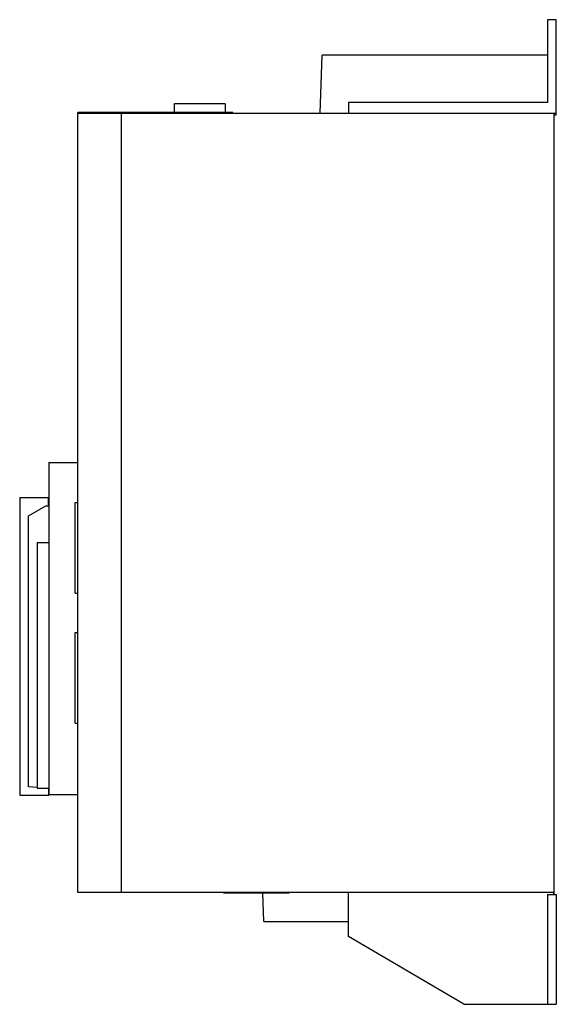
# Model space of a CAD drawing. Header units: millimetres. Extents: x 54 to 240, y 34 to 375.
import ezdxf

# ---------------------------------------------------------------- set-up
doc = ezdxf.new("R2010")
doc.units = ezdxf.units.MM
doc.header["$LTSCALE"] = 26.628909
doc.layers.get('0').update_dxf_attribs({"linetype": 'CONTINUOUS'})

msp = doc.modelspace()

# ---------------------------------------------------------------- linework, layer by layer
at = {"color": 7, "linetype": 'CONTINUOUS'}
for p, q in [((236.82, 374.76), (236.82, 346.05)), ((239.82, 374.76), (236.82, 374.76)), ((239.82, 341.75), (239.82, 374.76)), ((158.07, 342.44), (158.77, 362.45)), ((236.82, 362.45), (158.77, 362.45)), ((107.47, 345.64), (107.47, 342.64)), ((125.17, 345.64), (107.47, 345.64)), ((125.17, 345.64), (125.17, 342.64)), ((167.82, 346.05), (167.82, 342.44)), ((236.82, 346.05), (167.82, 346.05)), ((74.12, 72.45), (74.12, 342.64)), ((127.82, 342.64), (74.12, 342.64)), ((74.12, 342.44), (239.82, 342.44)), ((79.92, 342.44), (79.92, 342.64)), ((89.12, 342.44), (89.12, 72.45)), ((127.82, 342.44), (127.82, 342.64)), ((239.12, 71.75), (239.12, 342.44)), ((239.82, 341.75), (239.12, 341.75)), ((64.12, 221.45), (64.12, 106.45)), ((64.12, 221.45), (74.12, 221.45)), ((54.02, 209.3), (54.02, 106.15)), ((54.02, 209.3), (64.12, 209.3)), ((64.02, 206.41), (64.02, 209.3)), ((57.02, 202.91), (63.02, 206.41)), ((63.02, 206.41), (64.02, 206.41)), ((73.24, 176.11), (73.24, 207.51)), ((73.24, 207.51), (74.12, 207.51)), ((57.02, 109.02), (57.02, 202.91)), ((60.02, 193.65), (60.02, 108.65)), ((60.02, 193.65), (64.12, 193.65)), ((73.24, 176.11), (74.12, 176.11)), ((73.24, 131.11), (73.24, 162.51)), ((73.24, 162.51), (74.12, 162.51)), ((73.24, 131.11), (74.12, 131.11)), ((54.02, 106.15), (64.12, 106.15)), ((60.02, 108.86), (57.02, 109.02)), ((60.02, 108.65), (64.12, 108.65)), ((64.02, 108.65), (64.02, 106.15)), ((64.12, 106.45), (74.12, 106.45)), ((64.12, 106.43), (64.12, 106.15)), ((239.12, 72.46), (74.12, 72.45)), ((124.62, 72.35), (124.62, 72.45)), ((124.62, 72.35), (147.37, 72.35)), ((130.62, 72.35), (130.62, 72.45)), ((131.57, 72.35), (131.57, 72.45)), ((134.57, 72.35), (134.57, 72.45)), ((138.57, 62.45), (138.23, 72.35)), ((147.37, 72.35), (147.37, 72.45)), ((167.82, 57.25), (167.82, 72.45)), ((236.82, 71.75), (239.82, 71.75)), ((236.82, 71.75), (236.82, 33.75)), ((238.99, 71.75), (238.99, 72.45)), ((239.82, 71.75), (239.82, 33.75)), ((138.57, 62.45), (167.82, 62.45)), ((207.82, 33.75), (167.82, 57.25)), ((207.82, 33.75), (239.82, 33.75))]:
    msp.add_line(p, q, dxfattribs=at)

doc.saveas('drawing.dxf')
